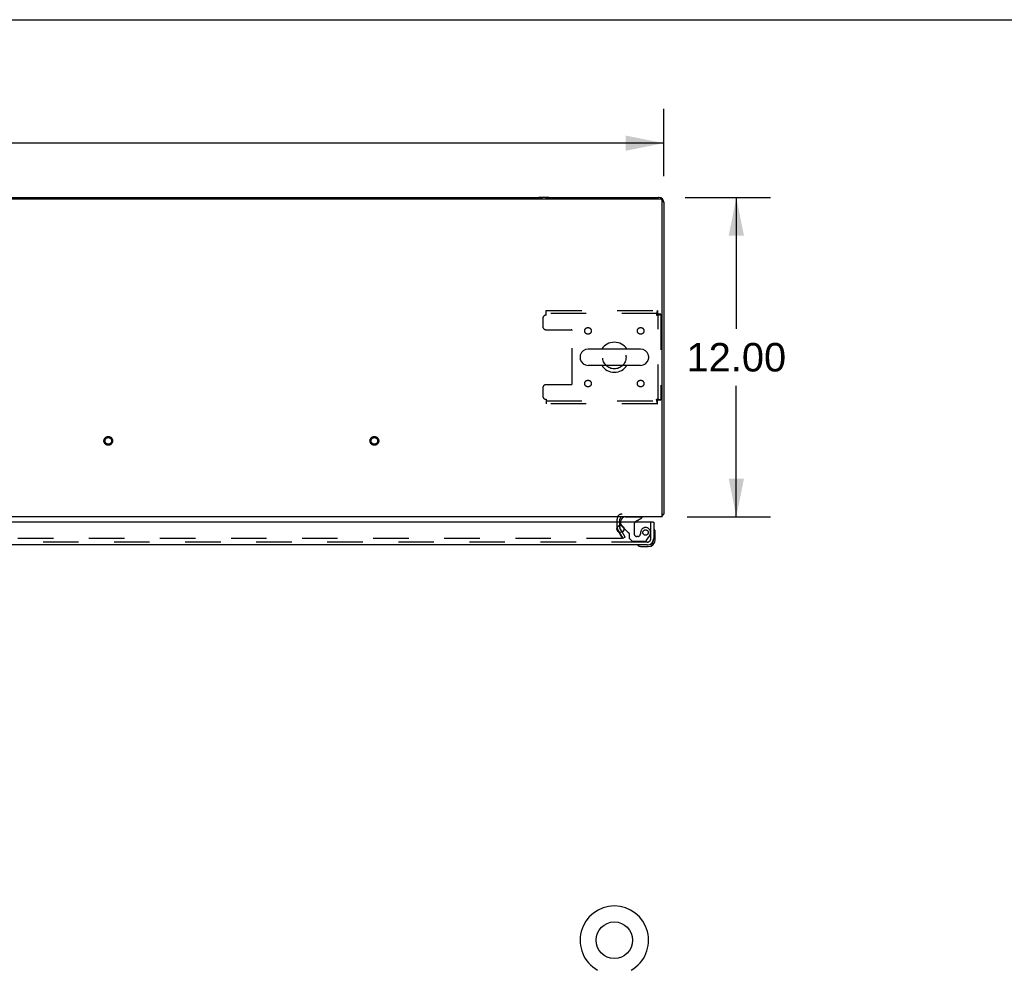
# Model space of a CAD drawing. Header units: inches. Extents: x 0 to 243, y 0 to 157.
# Tile 21 of 28: x 84 to 121, y 122 to 157. Entities that reach past the tile are written whole.
import ezdxf

# ---------------------------------------------------------------- set-up
doc = ezdxf.new("R2010")
doc.units = ezdxf.units.IN
doc.header["$LTSCALE"] = 13.357143
doc.header["$MEASUREMENT"] = 0
doc.linetypes.add('HIDDEN', pattern=[0.2, 0.1, -0.1])
doc.layers.get('0').update_dxf_attribs({"linetype": 'CONTINUOUS'})
for name, color, linetype in [('DEFAULT_2', 8, 'HIDDEN'), ('DIMENSIONS', 7, 'CONTINUOUS'), ('MASTER_DOOR_ASSEMBLY', 7, 'CONTINUOUS')]:
    doc.layers.add(name, color=color, linetype=linetype)
doc.styles.get("Standard").update_dxf_attribs({"font": 'arial.ttf'})
doc.dimstyles.new('DIMSTYLE_1', dxfattribs={"dimtxt": 1.071429, "dimasz": 1.428571, "dimexe": 0.09, "dimexo": 0.07, "dimgap": 0.0375, "dimtad": 0, "dimtih": 1, "dimtoh": 1, "dimzin": 4, "dimdsep": 46, "dimtxsty": 'Standard', "dimblk": '_FILLED', "dimblk1": '_FILLED', "dimblk2": '_FILLED', "dimcen": 0.09, "dimadec": 3, "dimazin": 1, "dimtfac": 1, "dimtdec": 3, "dimtofl": 0, "dimtmove": 0, "dimatfit": 3, "dimldrblk": '_FILLED', "dimfxl": 0, "dimtolj": 1, "dimtzin": 4, "dimarcsym": 0})

# ---------------------------------------------------------------- blocks, each defined once
blk = doc.blocks.new('_FILLED')
at = {"color": 0, "linetype": 'ByBlock'}
blk.add_solid([(0, 0), (-1, 0.2), (-1, -0.2)], dxfattribs=at)
blk = doc.blocks.new('*D3')
at = {"layer": 'DIMENSIONS', "color": 2, "linetype": 'Continuous'}
for p, q in [((48.625, 151.266), (48.625, 153.786)), ((108.625, 151.266), (108.625, 153.786)), ((48.625, 152.5), (76.217, 152.5)), ((108.625, 152.5), (81.032, 152.5))]:
    blk.add_line(p, q, dxfattribs=at)
at = {"layer": 'DIMENSIONS', "color": 2, "linetype": 'Continuous', "xscale": 1.4285714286, "yscale": 1.4285714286, "zscale": 1.4285714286, "rotation": 180}
blk.add_blockref('_FILLED', (48.625, 152.5), dxfattribs=at)
at = {"layer": 'DIMENSIONS', "color": 2, "linetype": 'Continuous', "xscale": 1.4285714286, "yscale": 1.4285714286, "zscale": 1.4285714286}
blk.add_blockref('_FILLED', (108.625, 152.5), dxfattribs=at)
at = {"layer": 'DIMENSIONS', "color": 2, "linetype": 'Continuous', "insert": (78.625, 153.036), "char_height": 1.0714, "width": 3.74403, "attachment_point": 2, "line_spacing_factor": 0.9}
blk.add_mtext('60.00', dxfattribs=at)
blk = doc.blocks.new('*D4')
at = {"layer": 'DIMENSIONS', "color": 2, "linetype": 'Continuous'}
for p, q in [((109.436, 150.455), (112.642, 150.455)), ((111.356, 150.455), (111.356, 145.526)), ((111.356, 138.455), (111.356, 143.383)), ((109.513, 138.455), (112.642, 138.455))]:
    blk.add_line(p, q, dxfattribs=at)
at = {"layer": 'DIMENSIONS', "color": 2, "linetype": 'Continuous', "xscale": 1.4285714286, "yscale": 1.4285714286, "zscale": 1.4285714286}
for p, rotation in [((111.356, 150.455), 90), ((111.356, 138.455), 270)]:
    blk.add_blockref('_FILLED', p, dxfattribs=dict(at, rotation=rotation))
at = {"layer": 'DIMENSIONS', "color": 2, "linetype": 'Continuous', "insert": (111.356, 144.99), "char_height": 1.0714, "width": 3.74403, "attachment_point": 2, "line_spacing_factor": 0.9}
blk.add_mtext('12.00', dxfattribs=at)

msp = doc.modelspace()

# ---------------------------------------------------------------- linework, layer by layer
at = {"color": 7, "linetype": 'Continuous'}
for p, q in [((0, 157.143), (242.857, 157.143)), ((48.737, 150.403), (108.513, 150.403)), ((108.576, 150.406), (108.569, 150.399)), ((108.573, 138.455), (108.573, 150.343)), ((107.758, 144.761), (105.783, 144.761)), ((105.483, 144.498), (105.483, 144.411)), ((108.058, 144.498), (108.058, 144.411)), ((107.758, 144.149), (105.783, 144.149)), ((108.573, 138.455), (48.677, 138.455)), ((108.573, 138.559), (108.625, 138.559)), ((108.584, 138.527), (108.573, 138.535)), ((108.576, 138.503), (108.573, 138.507))]:
    msp.add_line(p, q, dxfattribs=at)
at = {"color": 3, "linetype": 'Continuous'}
for p, q in [((53.314, 150.455), (103.936, 150.455)), ((104.314, 150.455), (103.936, 150.455)), ((104.314, 150.455), (108.436, 150.455)), ((108.458, 150.455), (108.436, 150.455)), ((108.458, 150.455), (108.455, 150.454)), ((108.624, 150.285), (108.625, 150.288)), ((108.625, 150.288), (108.625, 138.559)), ((108.602, 138.539), (108.607, 138.542)), ((106.979, 138.251), (106.979, 138.37)), ((106.979, 138.05), (106.979, 138.132)), ((107.068, 137.887), (106.983, 138.034))]:
    msp.add_line(p, q, dxfattribs=at)
for points in [[(108.584, 138.527), (108.585, 138.527), (108.585, 138.528), (108.586, 138.528), (108.586, 138.529), (108.587, 138.53), (108.588, 138.53), (108.589, 138.531), (108.59, 138.532), (108.591, 138.533), (108.592, 138.533), (108.593, 138.534), (108.595, 138.535), (108.596, 138.536), (108.597, 138.537), (108.599, 138.537), (108.601, 138.538), (108.602, 138.539)], [(108.607, 138.542), (108.609, 138.542), (108.61, 138.543), (108.612, 138.544), (108.613, 138.545), (108.614, 138.545), (108.615, 138.546), (108.616, 138.547), (108.617, 138.547), (108.618, 138.548), (108.619, 138.548), (108.619, 138.549), (108.62, 138.55), (108.621, 138.55), (108.621, 138.551), (108.622, 138.551), (108.622, 138.552), (108.622, 138.552), (108.623, 138.553), (108.623, 138.553), (108.623, 138.554), (108.624, 138.554), (108.624, 138.555), (108.624, 138.555), (108.624, 138.556), (108.624, 138.556), (108.624, 138.557), (108.625, 138.557), (108.625, 138.558), (108.625, 138.558), (108.625, 138.559)]]:
    msp.add_lwpolyline(points, dxfattribs=at)
at = {"color": 7, "linetype": 'Continuous'}
msp.add_circle((106.771, 122.537), 0.688, dxfattribs=at)
at = {"color": 3, "linetype": 'Continuous'}
for centre, radius, start, end in [((103.936, 150.266), 0.189, 46.487, 90), ((104.314, 150.266), 0.189, 90, 133.54), ((108.436, 150.266), 0.189, 0, 90), ((108.458, 150.288), 0.167, 0, 90), ((107.064, 138.37), 0.085, 90, 180), ((108.458, 138.621), 0.167, 313.5192, 329.9965), ((108.436, 138.644), 0.189, 316.4611, 321.7194), ((107.012, 138.05), 0.033, 180, 210)]:
    msp.add_arc(centre, radius, start, end, dxfattribs=at)
at = {"color": 7, "linetype": 'Continuous'}
for centre, radius, start, end in [((108.513, 150.343), 0.06, 0, 90), ((105.783, 144.455), 0.306, 90, 164.3697), ((106.771, 144.455), 0.562, 32.9567, 147.0433), ((107.758, 144.455), 0.306, 15.6303, 90), ((105.627, 144.498), 0.144, 164.3697, 180), ((105.627, 144.411), 0.144, 180, 195.6303), ((105.783, 144.455), 0.306, 195.6303, 270), ((107.758, 144.455), 0.306, 270, 344.3697), ((107.914, 144.498), 0.144, 0, 15.6303), ((107.914, 144.411), 0.144, 344.3697, 360), ((106.771, 144.455), 0.562, 212.956, 327.044), ((106.771, 122.537), 1.288, 299.5053, 240.4947)]:
    msp.add_arc(centre, radius, start, end, dxfattribs=at)
at = {"layer": 'DEFAULT_2', "color": 8, "linetype": 'HIDDEN'}
for p, q in [((104.208, 146.205), (108.387, 146.205)), ((104.208, 146.038), (104.208, 146.205)), ((108.387, 146.205), (108.387, 146.101)), ((104.083, 145.913), (104.083, 145.611)), ((108.387, 146.101), (104.208, 146.101)), ((108.521, 146.071), (108.417, 146.071)), ((108.417, 142.839), (108.417, 146.071)), ((108.521, 146.071), (108.521, 142.839)), ((104.208, 145.486), (105.153, 145.486)), ((105.183, 143.453), (105.183, 145.456)), ((104.083, 143.298), (104.083, 142.997)), ((104.208, 143.423), (105.153, 143.423)), ((104.208, 142.872), (104.208, 142.705)), ((104.208, 142.809), (108.387, 142.809)), ((108.387, 142.705), (104.208, 142.705)), ((108.387, 142.705), (108.387, 142.809)), ((108.521, 142.839), (108.417, 142.839)), ((106.875, 138.05), (106.875, 138.37)), ((106.979, 138.132), (106.979, 138.251)), ((106.893, 137.982), (107.075, 137.667)), ((107.089, 137.642), (106.893, 137.982)), ((107.179, 137.694), (107.068, 137.887)), ((107.179, 137.694), (107.089, 137.642)), ((107.057, 137.642), (50.192, 137.642))]:
    msp.add_line(p, q, dxfattribs=at)
for points in [[(108.387, 146.205), (108.384, 146.204), (108.382, 146.2), (108.38, 146.195), (108.377, 146.188), (108.375, 146.179), (108.373, 146.168), (108.37, 146.156), (108.368, 146.142), (108.365, 146.126), (108.363, 146.11), (108.361, 146.093), (108.358, 146.075), (108.356, 146.056), (108.354, 146.038)], [(108.387, 146.101), (108.384, 146.1), (108.382, 146.099), (108.38, 146.097), (108.377, 146.094), (108.375, 146.091), (108.373, 146.087), (108.37, 146.082), (108.368, 146.077), (108.365, 146.071), (108.363, 146.065), (108.361, 146.058), (108.358, 146.052), (108.356, 146.045), (108.354, 146.038)], [(108.354, 146.038), (108.372, 146.04), (108.391, 146.042), (108.409, 146.045), (108.426, 146.047), (108.443, 146.049), (108.458, 146.052), (108.472, 146.054), (108.484, 146.056), (108.495, 146.059), (108.504, 146.061), (108.511, 146.064), (108.517, 146.066), (108.52, 146.068), (108.521, 146.071)], [(108.354, 146.038), (108.361, 146.04), (108.368, 146.042), (108.375, 146.045), (108.381, 146.047), (108.387, 146.049), (108.393, 146.052), (108.398, 146.054), (108.403, 146.056), (108.407, 146.059), (108.41, 146.061), (108.413, 146.064), (108.415, 146.066), (108.416, 146.068), (108.417, 146.071)], [(108.521, 142.839), (108.52, 142.841), (108.517, 142.843), (108.511, 142.846), (108.504, 142.848), (108.495, 142.85), (108.484, 142.853), (108.472, 142.855), (108.458, 142.857), (108.443, 142.86), (108.426, 142.862), (108.409, 142.865), (108.391, 142.867), (108.372, 142.869), (108.354, 142.872)], [(108.354, 142.872), (108.356, 142.865), (108.358, 142.858), (108.361, 142.851), (108.363, 142.844), (108.365, 142.838), (108.368, 142.832), (108.37, 142.827), (108.373, 142.822), (108.375, 142.818), (108.377, 142.815), (108.38, 142.812), (108.382, 142.81), (108.384, 142.809), (108.387, 142.809)], [(108.417, 142.839), (108.416, 142.841), (108.415, 142.843), (108.413, 142.846), (108.41, 142.848), (108.407, 142.85), (108.403, 142.853), (108.398, 142.855), (108.393, 142.857), (108.387, 142.86), (108.381, 142.862), (108.375, 142.865), (108.368, 142.867), (108.361, 142.869), (108.354, 142.872)], [(108.354, 142.872), (108.356, 142.853), (108.358, 142.834), (108.361, 142.816), (108.363, 142.799), (108.365, 142.783), (108.368, 142.767), (108.37, 142.754), (108.373, 142.741), (108.375, 142.73), (108.377, 142.721), (108.38, 142.714), (108.382, 142.709), (108.384, 142.706), (108.387, 142.705)], [(107.077, 137.659), (107.077, 137.658), (107.077, 137.656), (107.076, 137.654), (107.075, 137.652), (107.074, 137.65), (107.073, 137.649), (107.071, 137.647), (107.07, 137.646), (107.068, 137.645), (107.066, 137.644), (107.064, 137.643), (107.062, 137.643), (107.059, 137.642), (107.057, 137.642)], [(107.075, 137.667), (107.076, 137.665), (107.077, 137.663), (107.077, 137.662), (107.077, 137.66), (107.077, 137.659)]]:
    msp.add_lwpolyline(points, dxfattribs=at)
for centre, radius in [((105.781, 145.444), 0.125), ((107.76, 145.444), 0.125), ((106.771, 144.455), 0.438), ((105.781, 143.465), 0.125), ((107.76, 143.465), 0.125), ((87.75, 141.309), 0.164), ((87.75, 141.309), 0.124), ((97.75, 141.309), 0.164), ((97.75, 141.309), 0.124)]:
    msp.add_circle(centre, radius, dxfattribs=at)
for centre, radius, start, end in [((104.208, 145.913), 0.125, 90, 180), ((104.208, 145.611), 0.125, 180, 270), ((105.153, 145.456), 0.03, 0, 90), ((104.208, 143.298), 0.125, 90, 180), ((105.153, 143.453), 0.03, 270, 360), ((104.208, 142.997), 0.125, 180, 270), ((107.064, 138.37), 0.189, 90, 180), ((107.012, 138.05), 0.137, 180, 210)]:
    msp.add_arc(centre, radius, start, end, dxfattribs=at)
at = {"layer": 'MASTER_DOOR_ASSEMBLY', "color": 8, "linetype": 'HIDDEN'}
for p, q in [((107.178, 138.455), (107.808, 138.455)), ((107.021, 138.175), (107.021, 138.251)), ((107.52, 138.191), (107.52, 137.812)), ((108.146, 137.643), (108.146, 138.251)), ((107.269, 137.885), (107.131, 138.024)), ((107.328, 137.827), (107.328, 137.648)), ((107.651, 137.714), (107.618, 137.714)), ((107.749, 137.812), (107.749, 137.8)), ((107.97, 137.555), (108.071, 137.699)), ((108.003, 137.501), (78.718, 137.501)), ((107.328, 137.648), (107.454, 137.522)), ((107.905, 137.522), (107.454, 137.522))]:
    msp.add_line(p, q, dxfattribs=at)
at = {"layer": 'MASTER_DOOR_ASSEMBLY', "color": 7, "linetype": 'Continuous'}
for p, q in [((107.57, 138.278), (107.808, 138.416)), ((107.808, 138.455), (107.808, 138.416)), ((107.021, 138.251), (107.021, 138.298)), ((107.131, 138.024), (107.05, 138.104)), ((108.23, 138.251), (108.25, 138.251)), ((108.31, 137.856), (108.307, 137.894)), ((108.31, 137.6), (108.31, 137.856)), ((107.752, 137.34), (107.79, 137.337)), ((107.79, 137.337), (108.047, 137.337)), ((108.003, 137.397), (108.047, 137.397))]:
    msp.add_line(p, q, dxfattribs=at)
at = {"layer": 'MASTER_DOOR_ASSEMBLY', "color": 3, "linetype": 'Continuous'}
for p, q in [((108.23, 138.251), (78.781, 138.251)), ((108.25, 138.251), (108.25, 137.643)), ((108.003, 137.397), (78.718, 137.397))]:
    msp.add_line(p, q, dxfattribs=at)
msp.add_circle((107, 138.001), 0.133, dxfattribs=at)
at = {"layer": 'MASTER_DOOR_ASSEMBLY', "color": 8, "linetype": 'HIDDEN'}
msp.add_circle((107.946, 137.864), 0.101, dxfattribs=at)
at = {"layer": 'MASTER_DOOR_ASSEMBLY', "color": 7, "linetype": 'Continuous'}
for centre, radius, start, end in [((107.178, 138.298), 0.157, 90, 180), ((107.121, 138.175), 0.1, 207.0175, 225), ((107.62, 138.191), 0.1, 120.092, 143.4532), ((108.265, 137.977), 0.015, 96.3796, 180), ((108.261, 137.977), 0.015, 30.8899, 83.6204), ((108.06, 137.856), 0.25, 0, 30.8899), ((107.67, 137.382), 0.015, 90, 173.6204), ((107.67, 137.385), 0.015, 186.3796, 239.1101), ((107.79, 137.587), 0.25, 239.1101, 270), ((108.047, 137.6), 0.263, 270, 360), ((108.047, 137.6), 0.203, 270, 360)]:
    msp.add_arc(centre, radius, start, end, dxfattribs=at)
at = {"layer": 'MASTER_DOOR_ASSEMBLY', "color": 8, "linetype": 'HIDDEN'}
for centre, radius, start, end in [((107.121, 138.175), 0.1, 180, 207.0175), ((107.62, 138.191), 0.1, 143.4532, 180), ((107.946, 137.864), 0.187, 343.1561, 162.1518), ((107.34, 137.956), 0.1, 225, 248.3904), ((107.289, 137.827), 0.039, 0, 68.3904), ((107.618, 137.812), 0.098, 180, 270), ((107.651, 137.812), 0.098, 270, 360), ((108.142, 137.8), 0.393, 162.0702, 178.3401), ((107.756, 137.921), 0.386, 324.9, 343.1561), ((107.905, 137.601), 0.079, 270, 324.9), ((108.003, 137.643), 0.142, 270, 360)]:
    msp.add_arc(centre, radius, start, end, dxfattribs=at)
at = {"layer": 'MASTER_DOOR_ASSEMBLY', "color": 3, "linetype": 'Continuous'}
msp.add_arc((108.003, 137.643), 0.246, 270, 360, dxfattribs=at)

# ---------------------------------------------------------------- dimensions: what is measured, and where the dimension line sits
at = {"layer": 'DIMENSIONS', "color": 2, "linetype": 'Continuous'}
dim = msp.add_linear_dim(base=(108.625, 152.5), p1=(48.625, 153.856), p2=(108.625, 153.856), dimstyle='DIMSTYLE_1', dxfattribs=at)
dim.commit()
dim.dimension.update_dxf_attribs({"geometry": '*D3', "text_midpoint": (78.616, 152.494), "dimtype": 160})
dim = msp.add_linear_dim(base=(111.356, 138.455), p1=(109.366, 150.455), p2=(109.443, 138.455), angle=270, dimstyle='DIMSTYLE_1', dxfattribs=at)
dim.commit()
dim.dimension.update_dxf_attribs({"geometry": '*D4', "text_midpoint": (111.402, 144.449), "dimtype": 160})

doc.saveas('drawing.dxf')
